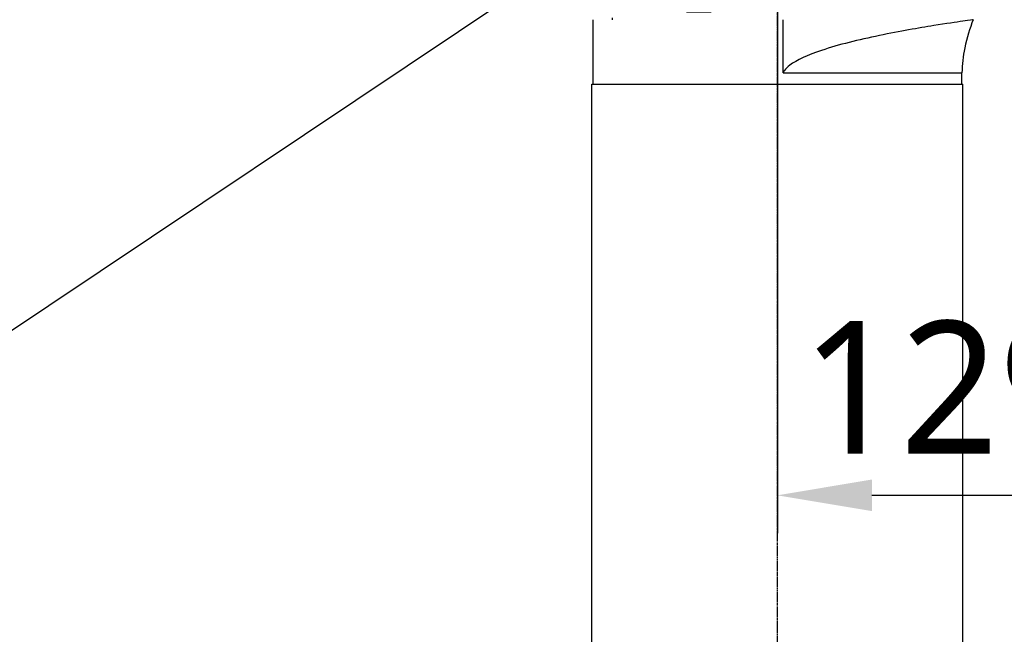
# Model space of a CAD drawing. Header units: millimetres. Extents: x 0 to 7374, y 0 to 4200.
# Tile 181 of 256: x 570 to 830, y 2704 to 2866. Entities that reach past the tile are written whole.
import ezdxf

# ---------------------------------------------------------------- set-up
doc = ezdxf.new("R2010")
doc.units = ezdxf.units.MM
doc.header["$LTSCALE"] = 0.2
doc.linetypes.add('CENTER2', pattern=[1.125, 0.75, -0.125, 0.125, -0.125])
for name, color, linetype in [('02_Center Line', 1, 'CENTER2'), ('07_Special Line2', 76, 'Continuous'), ('12_Before Rev.Num.', 5, 'Continuous')]:
    doc.layers.add(name, color=color, linetype=linetype)
doc.layers.add('14_Mark', color=7, linetype='Continuous', true_color=0xe03c31)
doc.styles.add('Rainbow-4.0 Style', font='malgunsl.ttf')
doc.styles.add('Rainbow-5.0 Style', font='malgunsl.ttf')
doc.dimstyles.new('Rainbow-4.0 Style', dxfattribs={"dimtxt": 3.5, "dimasz": 2.5, "dimexe": 1, "dimexo": 1, "dimgap": 1, "dimtad": 1, "dimdsep": 46, "dimtxsty": 'Rainbow-4.0 Style', "dimcen": 0, "dimclrd": 251, "dimclre": 251, "dimclrt": 7, "dimazin": 3, "dimtp": 0.1, "dimtm": 0.1, "dimtfac": 0.61, "dimtmove": 0, "dimatfit": 3, "dimfxl": 1, "dimlwd": -1, "dimlwe": -1, "dimarcsym": 1})

# ---------------------------------------------------------------- blocks, each defined once
blk = doc.blocks.new('A$Ccc13c451')
for p, q in [((-244.95, 1958.5), (-244.95, 1941.5)), ((-239.7, 1958.5), (-239.7, 1959)), ((-194.7, 1944.5), (-194.7, 1958.5)), ((-144.45, 1958.5), (-144.45, 1958.5)), ((-194.7, 1944.5), (-147.45, 1944.5)), ((-147.45, 1941.5), (-147.45, 1944.5)), ((-245.2, 1941.5), (-147.2, 1941.5)), ((-245.2, 1774.34), (-245.2, 1941.5)), ((-147.2, 1642.7), (-147.2, 1941.5))]:
    blk.add_line(p, q)
for points, knots in [([(-144.45, 1958.5), (-144.48, 1958.5), (-145.4, 1958.37), (-148.96, 1957.85), (-151.58, 1957.46), (-158.88, 1956.29), (-163.78, 1955.45), (-174.72, 1953.19), (-180.05, 1951.89), (-188.14, 1949.18), (-191.09, 1947.86), (-193.44, 1946.07), (-193.94, 1945.61), (-194.46, 1944.92), (-194.59, 1944.71), (-194.7, 1944.5)], [-38.558246, -38.558246, -38.558246, -38.558246, -36.943287, -36.943287, -35.309929, -35.309929, -33.353742, -33.353742, -31.403334, -31.403334, -29.820987, -29.820987, -29.383645, -29.383645, -29.217906, -29.217906, -29.217906, -29.217906]), ([(-144.45, 1958.5), (-145.38, 1956.23), (-146.18, 1953.67), (-147.14, 1948.86), (-147.38, 1946.62), (-147.45, 1944.5)], [10.373417, 10.373417, 10.373417, 10.373417, 11.10725, 11.10725, 11.724895, 11.724895, 11.724895, 11.724895])]:
    blk.add_open_spline(points, degree=3, knots=knots)
at = {"layer": '02_Center Line'}
blk.add_line((-196.2, 1672.11), (-196.2, 2084.25), dxfattribs=at)
blk = doc.blocks.new('A$C3a293ff3')
at = {"layer": '07_Special Line2'}
blk.add_hatch(color=256, dxfattribs=at).paths.add_polyline_path([(49.16, 0), (34.9, 4.75), (34.9, -4.75)])
at = {"layer": '12_Before Rev.Num.'}
blk.add_hatch(color=256, dxfattribs=at).paths.add_polyline_path([(0, 49.16), (-4.75, 34.9), (4.75, 34.9)])
at = {"layer": '14_Mark'}
h = blk.add_hatch(color=256, dxfattribs=at)
h.dxf.hatch_style = 1
h.paths.add_polyline_path([(5, 0, 1), (-5, 0, 1)])
at = {"layer": '07_Special Line2'}
for p, q in [((34.9, -3.96), (34.9, 3.96)), ((46.78, 0), (34.9, 3.96)), ((34.9, -3.96), (46.78, 0))]:
    blk.add_line(p, q, dxfattribs=at)
at = {"layer": '07_Special Line2', "const_width": 5}
blk.add_lwpolyline([(34.9, 0), (0, 0)], dxfattribs=at)
at = {"layer": '12_Before Rev.Num.'}
for p, q in [((0, 46.78), (-3.96, 34.9)), ((3.96, 34.9), (0, 46.78)), ((3.96, 34.9), (-3.96, 34.9))]:
    blk.add_line(p, q, dxfattribs=at)
at = {"layer": '12_Before Rev.Num.', "const_width": 5}
blk.add_lwpolyline([(0, 34.9), (0, 0)], dxfattribs=at)
at = {"layer": '14_Mark'}
blk.add_circle((0, 0), 5, dxfattribs=at)
at = {"layer": '07_Special Line2', "insert": (34.53, -17.31), "char_height": 16, "attachment_point": 4, "style": 'Rainbow-5.0 Style'}
blk.add_mtext('{\\fMalgun Gothic Semilight|b1|i0|c129|p50;Y}', dxfattribs=at)
at = {"layer": '12_Before Rev.Num.', "insert": (-20.59, 35.73), "char_height": 16, "attachment_point": 4, "style": 'Rainbow-5.0 Style'}
blk.add_mtext('{\\fMalgun Gothic Semilight|b1|i0|c129|p50;Z}', dxfattribs=at)
at = {"layer": '14_Mark', "insert": (-17.84, -15.46), "char_height": 16, "attachment_point": 4, "style": 'Rainbow-5.0 Style'}
blk.add_mtext('{\\fMalgun Gothic Semilight|b1|i0|c129|p50;4}', dxfattribs=at)
blk = doc.blocks.new('*D160')
at = {"color": 251, "linetype": 'ByBlock', "transparency": 16777216}
for p, q in [((770.03, 2882.4), (770.03, 2730.31)), ((899.23, 2882.4), (899.23, 2730.31)), ((795.03, 2740.31), (874.23, 2740.31))]:
    blk.add_line(p, q, dxfattribs=at)
at = {"color": 251, "transparency": 16777216}
for points in [[(795.03, 2744.48), (795.03, 2736.14), (770.03, 2740.31)], [(874.23, 2744.48), (874.23, 2736.14), (899.23, 2740.31)]]:
    blk.add_solid(points, dxfattribs=at)
at = {"layer": 'Defpoints', "color": 0, "transparency": 16777216}
for p in [(770.03, 2892.4), (899.23, 2892.4), (899.23, 2740.31)]:
    blk.add_point(p, dxfattribs=at)
at = {"color": 7, "transparency": 16777216, "insert": (834.63, 2768.5), "char_height": 35, "attachment_point": 5, "style": 'Rainbow-4.0 Style'}
blk.add_mtext('129.2', dxfattribs=at)

msp = doc.modelspace()

# ---------------------------------------------------------------- block references
msp.add_blockref('A$Ccc13c451', (966.227, 907.397))
at = {"xscale": 2.16, "yscale": 2.16, "zscale": 2.16}
msp.add_blockref('A$C3a293ff3', (770.027, 2918.397), dxfattribs=at)

# ---------------------------------------------------------------- dimensions: what is measured, and where the dimension line sits
dim = msp.add_linear_dim(base=(899.227, 2740.31), p1=(770.027, 2892.397), p2=(899.227, 2892.397), dimstyle='Rainbow-4.0 Style', override={"dimscale": 10})
dim.commit()
dim.dimension.update_dxf_attribs({"geometry": '*D160', "text_midpoint": (834.627, 2768.5)})

# ---------------------------------------------------------------- leaders
at = {"annotation_type": 0, "has_hookline": 1, "hookline_direction": 1}
msp.add_leader([(770.179, 2919.137), (560.147, 2778.678), (535.147, 2778.678)], dimstyle='Rainbow-4.0 Style', override={"dimscale": 10}, dxfattribs=at)

doc.saveas('drawing.dxf')
